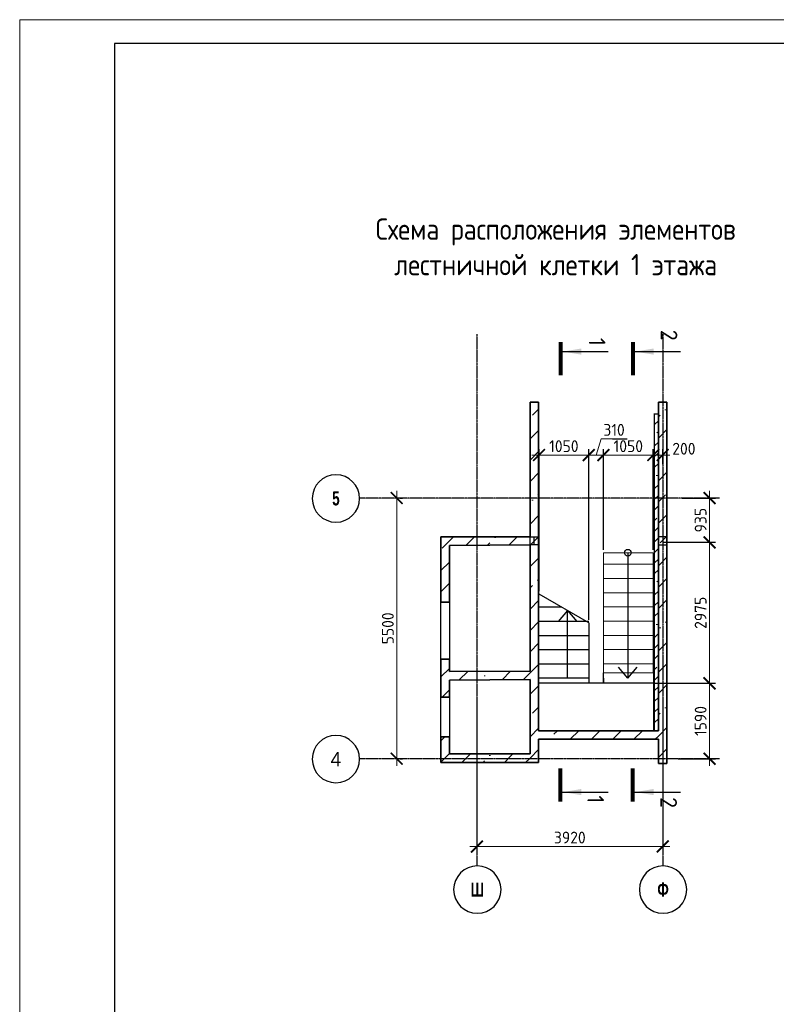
# Model space of a CAD drawing. Header units: millimetres. Extents: x 259029 to 2494469, y -731578 to -57567.
# Tile 3 of 252: x 316337 to 332307, y -684573 to -663797. Entities that reach past the tile are written whole.
import ezdxf
from ezdxf.enums import TextEntityAlignment as Align

# ---------------------------------------------------------------- set-up
doc = ezdxf.new("R2010")
doc.units = ezdxf.units.MM
doc.linetypes.add('______5', pattern=[1100, 800, -100, 100, -100])
doc.linetypes.add('Б-1.1 оси$0$Б-1.1 Оси$0$GOST2.303 5', pattern=[24, 20, -1.5, 1, -1.5])
doc.layers.get('Defpoints').update_dxf_attribs({"color": 140})
for name, color, linetype, lineweight in [('A_021_ПЕРЕГОРОДКА', 7, 'Continuous', 25), ('RAZMER', 100, 'Continuous', 15), ('Standard', 7, 'Continuous', 25), ('Общий01', 7, 'Continuous', 13), ('ОСИ', 151, 'Б-1.1 оси$0$Б-1.1 Оси$0$GOST2.303 5', 9), ('РАЗРЕЗЫ', 10, 'Continuous', 60), ('Символы 0.20', 1, 'Continuous', 20), ('Символы 0.20 @ 100', 1, 'Continuous', 20), ('Стена_ бетон несущ.', 253, 'Continuous', 70), ('Текст', 41, 'Continuous', 30), ('ТОНКИЕ', 7, 'Continuous', 9)]:
    doc.layers.add(name, color=color, linetype=linetype, lineweight=lineweight)
doc.layers.add('ТОЛСТЫЕ_ОСНОВНЫЕ', color=6, linetype='Continuous')
doc.styles.add('Century Gothic', font='GOTHIC.TTF')
doc.styles.add('ГОСТ', font='GOST_Common.ttf')
doc.dimstyles.new('ГОСТ', dxfattribs={"dimscale": 0, "dimtxt": 2.5, "dimasz": 2.5, "dimexe": 1.25, "dimexo": 0.625, "dimtad": 1, "dimdec": 0, "dimtxsty": 'ГОСТ', "dimblk": 'ARCHTICK', "dimcen": 2.5, "dimdle": 1.5, "dimclrd": 256, "dimclre": 256, "dimclrt": 256, "dimadec": 0, "dimazin": 0, "dimtfac": 1, "dimtdec": 0, "dimtmove": 1, "dimatfit": 3, "dimfxl": 2, "dimtfill": 1, "dimlwd": 0, "dimarcsym": 0})
pattern_1 = [(45, (-328958.95, -253773.3), (-449.0128, 449.0128), []), (45, (-328509.93, -253773.3), (-449.0128, 449.0128), [793.75, -158.75, 0, -158.75])]

# ---------------------------------------------------------------- blocks, each defined once
blk = doc.blocks.new('*U28')
at = {"layer": 'ТОЛСТЫЕ_ОСНОВНЫЕ', "color": 6}
blk.add_lwpolyline([(20, 5), (886, 5), (886, 415), (20, 415)], close=True, dxfattribs=at)
at = {"layer": 'ТОНКИЕ'}
blk.add_lwpolyline([(0, 0), (891, 0), (891, 420), (0, 420)], close=True, dxfattribs=at)
blk = doc.blocks.new('NSY101')
at = {"color": 0, "linetype": 'ByBlock', "lineweight": -2}
blk.add_circle((0, 0), 50, dxfattribs=at)
blk = doc.blocks.new('_ArchTick')
at = {"color": 0, "linetype": 'ByBlock', "const_width": 0.15}
blk.add_lwpolyline([(-0.5, -0.5), (0.5, 0.5)], dxfattribs=at)
blk = doc.blocks.new('*D1018')
at = {"layer": 'Defpoints', "color": 0, "lineweight": -2, "transparency": 16777216}
for p in [(325988, -678243), (329908, -678243), (325988, -681243)]:
    blk.add_point(p, dxfattribs=at)
at = {"layer": 'RAZMER', "lineweight": -2, "transparency": 16777216}
for p, q in [((325988, -678305), (325988, -681368)), ((329908, -678305), (329908, -681368))]:
    blk.add_line(p, q, dxfattribs=at)
at = {"layer": 'RAZMER', "lineweight": 0, "transparency": 16777216}
blk.add_line((330058, -681243), (325838, -681243), dxfattribs=at)
at = {"layer": 'RAZMER', "lineweight": 0, "transparency": 16777216, "xscale": 250, "yscale": 250, "zscale": 250, "rotation": 180}
blk.add_blockref('_ArchTick', (325988, -681243), dxfattribs=at)
at = {"layer": 'RAZMER', "lineweight": 0, "transparency": 16777216, "xscale": 250, "yscale": 250, "zscale": 250}
blk.add_blockref('_ArchTick', (329908, -681243), dxfattribs=at)
at = {"layer": 'RAZMER', "transparency": 16777216, "insert": (327948, -681055), "char_height": 250, "width": 583.33, "attachment_point": 5, "style": 'ГОСТ', "bg_fill": 3, "box_fill_scale": 1.1, "bg_fill_color": 256, "bg_fill_true_color": 13158600, "bg_fill_transparency": 0}
blk.add_mtext('3920', dxfattribs=at)
blk = doc.blocks.new('*D1019')
at = {"layer": 'Defpoints', "color": 0, "lineweight": -2, "transparency": 16777216}
for p in [(324295, -673890), (324295, -673890), (324295, -679390)]:
    blk.add_point(p, dxfattribs=at)
at = {"layer": 'RAZMER', "lineweight": 0, "transparency": 16777216}
blk.add_line((324295, -679540), (324295, -673740), dxfattribs=at)
at = {"layer": 'RAZMER', "lineweight": -2, "transparency": 16777216}
for p, q in [((324358, -673890), (324420, -673890)), ((324358, -679390), (324420, -679390))]:
    blk.add_line(p, q, dxfattribs=at)
at = {"layer": 'RAZMER', "lineweight": 0, "transparency": 16777216, "xscale": 250, "yscale": 250, "zscale": 250}
for p, rotation in [((324295, -673890), 90), ((324295, -679390), 270)]:
    blk.add_blockref('_ArchTick', p, dxfattribs=dict(at, rotation=rotation))
at = {"layer": 'RAZMER', "transparency": 16777216, "insert": (324108, -676640), "char_height": 250, "width": 458, "attachment_point": 5, "rotation": 90, "style": 'ГОСТ', "bg_fill": 3, "box_fill_scale": 1.1, "bg_fill_color": 256, "bg_fill_true_color": 13158600, "bg_fill_transparency": 0}
blk.add_mtext('5500', dxfattribs=at)
blk = doc.blocks.new('*U30')
at = {"layer": 'Символы 0.20', "linetype": 'Continuous', "lineweight": 25}
for p, q in [((-5, 0.35), (-5, 10.05)), ((87.95, 0.35), (87.95, 10.05))]:
    blk.add_line(p, q, dxfattribs=at)
at = {"layer": 'Символы 0.20', "linetype": 'Continuous', "lineweight": 80}
for p, q in [((-7, 0), (0, 0)), ((89.95, 0), (82.95, 0))]:
    blk.add_line(p, q, dxfattribs=at)
at = {"layer": 'Символы 0.20', "linetype": 'Continuous', "lineweight": 25}
for points in [[(-5, 0.46), (-4.35, 4.36), (-5.65, 4.36)], [(87.95, 0.46), (87.29, 4.39), (88.61, 4.39)]]:
    blk.add_solid(points, dxfattribs=at)
at = {"layer": 'Символы 0.20', "style": 'ГОСТ'}
blk.add_attdef('1', text='', height=3.5, dxfattribs=at).set_placement((-6, 7.7), align=Align.MIDDLE_CENTER)
blk.add_attdef('2', text='', height=3.5, dxfattribs=at).set_placement((90.33, 7.38), align=Align.MIDDLE_RIGHT)
blk = doc.blocks.new('*U31')
at = {"layer": 'Символы 0.20', "linetype": 'Continuous', "lineweight": 25}
for p, q in [((-5, 0.35), (-5, 10.05)), ((87.95, 0.35), (87.95, 10.05))]:
    blk.add_line(p, q, dxfattribs=at)
at = {"layer": 'Символы 0.20', "linetype": 'Continuous', "lineweight": 80}
for p, q in [((-7, 0), (0, 0)), ((89.95, 0), (82.95, 0))]:
    blk.add_line(p, q, dxfattribs=at)
at = {"layer": 'Символы 0.20', "linetype": 'Continuous', "lineweight": 25}
for points in [[(-5, 0.46), (-4.35, 4.36), (-5.65, 4.36)], [(87.95, 0.46), (87.29, 4.39), (88.61, 4.39)]]:
    blk.add_solid(points, dxfattribs=at)
at = {"layer": 'Символы 0.20', "style": 'ГОСТ'}
blk.add_attdef('1', text='', height=3.5, dxfattribs=at).set_placement((-8.45, 7.61), align=Align.MIDDLE_CENTER)
blk.add_attdef('2', text='', height=3.5, dxfattribs=at).set_placement((91.31, 7.53), align=Align.MIDDLE_RIGHT)
blk = doc.blocks.new('*D1024')
at = {"layer": 'Defpoints', "color": 0, "lineweight": -2, "transparency": 16777216}
for p in [(328658, -672983), (328658, -675044), (329709, -675044)]:
    blk.add_point(p, dxfattribs=at)
at = {"layer": 'РАЗРЕЗЫ', "lineweight": -2, "transparency": 16777216}
for p, q in [((328658, -674981), (328658, -672858)), ((329709, -674981), (329709, -672858))]:
    blk.add_line(p, q, dxfattribs=at)
at = {"layer": 'РАЗРЕЗЫ', "lineweight": 0, "transparency": 16777216}
blk.add_line((329859, -672983), (328508, -672983), dxfattribs=at)
at = {"layer": 'РАЗРЕЗЫ', "lineweight": 0, "transparency": 16777216, "xscale": 250, "yscale": 250, "zscale": 250, "rotation": 180}
blk.add_blockref('_ArchTick', (328658, -672983), dxfattribs=at)
at = {"layer": 'РАЗРЕЗЫ', "lineweight": 0, "transparency": 16777216, "xscale": 250, "yscale": 250, "zscale": 250}
blk.add_blockref('_ArchTick', (329709, -672983), dxfattribs=at)
at = {"layer": 'РАЗРЕЗЫ', "lineweight": -2, "transparency": 16777216, "insert": (329183, -672796), "char_height": 250, "attachment_point": 5, "style": 'ГОСТ', "bg_fill": 3, "box_fill_scale": 1.1, "bg_fill_color": 256, "bg_fill_true_color": 13158600, "bg_fill_transparency": 0}
blk.add_mtext('1050', dxfattribs=at)
blk = doc.blocks.new('*D1025')
at = {"layer": 'Defpoints', "color": 0, "lineweight": -2, "transparency": 16777216}
for p in [(328349, -672983), (328658, -675044), (328349, -676523)]:
    blk.add_point(p, dxfattribs=at)
at = {"layer": 'РАЗРЕЗЫ', "lineweight": 0, "transparency": 16777216}
for p, q in [((328503, -672983), (328607, -672639)), ((328607, -672639), (329157, -672639)), ((328808, -672983), (328199, -672983))]:
    blk.add_line(p, q, dxfattribs=at)
at = {"layer": 'РАЗРЕЗЫ', "lineweight": -2, "transparency": 16777216}
for p, q in [((328349, -676461), (328349, -672858)), ((328658, -674981), (328658, -672858))]:
    blk.add_line(p, q, dxfattribs=at)
at = {"layer": 'РАЗРЕЗЫ', "lineweight": 0, "transparency": 16777216, "xscale": 250, "yscale": 250, "zscale": 250, "rotation": 180}
blk.add_blockref('_ArchTick', (328349, -672983), dxfattribs=at)
at = {"layer": 'РАЗРЕЗЫ', "lineweight": 0, "transparency": 16777216, "xscale": 250, "yscale": 250, "zscale": 250}
blk.add_blockref('_ArchTick', (328658, -672983), dxfattribs=at)
at = {"layer": 'РАЗРЕЗЫ', "lineweight": -2, "transparency": 16777216, "insert": (328882, -672452), "char_height": 250, "attachment_point": 5, "style": 'ГОСТ', "bg_fill": 3, "box_fill_scale": 1.1, "bg_fill_color": 256, "bg_fill_true_color": 13158600, "bg_fill_transparency": 0}
blk.add_mtext('310', dxfattribs=at)
blk = doc.blocks.new('*D1026')
at = {"layer": 'Defpoints', "color": 0, "lineweight": -2, "transparency": 16777216}
for p in [(327298, -672983), (327298, -675916), (328349, -676523)]:
    blk.add_point(p, dxfattribs=at)
at = {"layer": 'РАЗРЕЗЫ', "lineweight": -2, "transparency": 16777216}
for p, q in [((327298, -675853), (327298, -672858)), ((328349, -676461), (328349, -672858))]:
    blk.add_line(p, q, dxfattribs=at)
at = {"layer": 'РАЗРЕЗЫ', "lineweight": 0, "transparency": 16777216}
blk.add_line((328499, -672983), (327148, -672983), dxfattribs=at)
at = {"layer": 'РАЗРЕЗЫ', "lineweight": 0, "transparency": 16777216, "xscale": 250, "yscale": 250, "zscale": 250, "rotation": 180}
blk.add_blockref('_ArchTick', (327298, -672983), dxfattribs=at)
at = {"layer": 'РАЗРЕЗЫ', "lineweight": 0, "transparency": 16777216, "xscale": 250, "yscale": 250, "zscale": 250}
blk.add_blockref('_ArchTick', (328349, -672983), dxfattribs=at)
at = {"layer": 'РАЗРЕЗЫ', "lineweight": -2, "transparency": 16777216, "insert": (327823, -672796), "char_height": 250, "attachment_point": 5, "style": 'ГОСТ', "bg_fill": 3, "box_fill_scale": 1.1, "bg_fill_color": 256, "bg_fill_true_color": 13158600, "bg_fill_transparency": 0}
blk.add_mtext('1050', dxfattribs=at)
blk = doc.blocks.new('*D1027')
at = {"layer": 'Defpoints', "color": 0, "lineweight": -2, "transparency": 16777216}
for p in [(330256, -673890), (329839, -674825), (330897, -674825)]:
    blk.add_point(p, dxfattribs=at)
at = {"layer": 'РАЗРЕЗЫ', "lineweight": 0, "transparency": 16777216}
blk.add_line((330897, -673740), (330897, -674975), dxfattribs=at)
at = {"layer": 'РАЗРЕЗЫ', "lineweight": -2, "transparency": 16777216}
for p, q in [((330318, -673890), (331022, -673890)), ((329902, -674825), (331022, -674825))]:
    blk.add_line(p, q, dxfattribs=at)
at = {"layer": 'РАЗРЕЗЫ', "lineweight": 0, "transparency": 16777216, "xscale": 250, "yscale": 250, "zscale": 250}
for p, rotation in [((330897, -673890), 90), ((330897, -674825), 270)]:
    blk.add_blockref('_ArchTick', p, dxfattribs=dict(at, rotation=rotation))
at = {"layer": 'РАЗРЕЗЫ', "lineweight": -2, "transparency": 16777216, "insert": (330709, -674357), "char_height": 250, "attachment_point": 5, "rotation": 90, "style": 'ГОСТ', "bg_fill": 3, "box_fill_scale": 1.1, "bg_fill_color": 256, "bg_fill_true_color": 13158600, "bg_fill_transparency": 0}
blk.add_mtext('935', dxfattribs=at)
blk = doc.blocks.new('*D1028')
at = {"layer": 'Defpoints', "color": 0, "lineweight": -2, "transparency": 16777216}
for p in [(329839, -674825), (329665, -677800), (330897, -677800)]:
    blk.add_point(p, dxfattribs=at)
at = {"layer": 'РАЗРЕЗЫ', "lineweight": -2, "transparency": 16777216}
for p, q in [((329902, -674825), (331022, -674825)), ((329728, -677800), (331022, -677800))]:
    blk.add_line(p, q, dxfattribs=at)
at = {"layer": 'РАЗРЕЗЫ', "lineweight": 0, "transparency": 16777216}
blk.add_line((330897, -674675), (330897, -677950), dxfattribs=at)
at = {"layer": 'РАЗРЕЗЫ', "lineweight": 0, "transparency": 16777216, "xscale": 250, "yscale": 250, "zscale": 250}
for p, rotation in [((330897, -674825), 90), ((330897, -677800), 270)]:
    blk.add_blockref('_ArchTick', p, dxfattribs=dict(at, rotation=rotation))
at = {"layer": 'РАЗРЕЗЫ', "lineweight": -2, "transparency": 16777216, "insert": (330709, -676312), "char_height": 250, "attachment_point": 5, "rotation": 90, "style": 'ГОСТ', "bg_fill": 3, "box_fill_scale": 1.1, "bg_fill_color": 256, "bg_fill_true_color": 13158600, "bg_fill_transparency": 0}
blk.add_mtext('2975', dxfattribs=at)
blk = doc.blocks.new('*D1029')
at = {"layer": 'Defpoints', "color": 0, "lineweight": -2, "transparency": 16777216}
for p in [(329665, -677800), (330174, -679390), (330897, -679390)]:
    blk.add_point(p, dxfattribs=at)
at = {"layer": 'РАЗРЕЗЫ', "lineweight": 0, "transparency": 16777216}
blk.add_line((330897, -677650), (330897, -679540), dxfattribs=at)
at = {"layer": 'РАЗРЕЗЫ', "lineweight": -2, "transparency": 16777216}
for p, q in [((329728, -677800), (331022, -677800)), ((330236, -679390), (331022, -679390))]:
    blk.add_line(p, q, dxfattribs=at)
at = {"layer": 'РАЗРЕЗЫ', "lineweight": 0, "transparency": 16777216, "xscale": 250, "yscale": 250, "zscale": 250}
for p, rotation in [((330897, -677800), 90), ((330897, -679390), 270)]:
    blk.add_blockref('_ArchTick', p, dxfattribs=dict(at, rotation=rotation))
at = {"layer": 'РАЗРЕЗЫ', "lineweight": -2, "transparency": 16777216, "insert": (330709, -678595), "char_height": 250, "attachment_point": 5, "rotation": 90, "style": 'ГОСТ', "bg_fill": 3, "box_fill_scale": 1.1, "bg_fill_color": 256, "bg_fill_true_color": 13158600, "bg_fill_transparency": 0}
blk.add_mtext('1590', dxfattribs=at)
blk = doc.blocks.new('лм')
at = {"layer": 'RAZMER', "color": 0}
for p, q in [((644816, -427025), (644816, -425975)), ((645116, -427025), (645116, -425975)), ((645416, -427025), (645416, -425975)), ((645716, -427025), (645716, -425975)), ((646016, -427025), (646016, -425975)), ((646316, -427025), (646316, -425975)), ((646616, -427025), (646616, -425975)), ((646916, -427025), (646916, -425975))]:
    blk.add_line(p, q, dxfattribs=at)
blk.add_lwpolyline([(644571, -425975), (647107, -425975), (647107, -427025), (644571, -427025)], close=True, dxfattribs=at)
blk = doc.blocks.new('*D1030')
at = {"layer": 'Defpoints', "color": 0, "lineweight": -2, "transparency": 16777216}
for p in [(329908, -672983), (329908, -673237), (329709, -675044)]:
    blk.add_point(p, dxfattribs=at)
at = {"layer": 'РАЗРЕЗЫ', "lineweight": -2, "transparency": 16777216}
for p, q in [((329709, -674981), (329709, -672858)), ((329908, -673174), (329908, -672858))]:
    blk.add_line(p, q, dxfattribs=at)
at = {"layer": 'РАЗРЕЗЫ', "lineweight": 0, "transparency": 16777216}
blk.add_line((329559, -672983), (330058, -672983), dxfattribs=at)
at = {"layer": 'РАЗРЕЗЫ', "lineweight": 0, "transparency": 16777216, "xscale": 250, "yscale": 250, "zscale": 250, "rotation": 180}
blk.add_blockref('_ArchTick', (329709, -672983), dxfattribs=at)
at = {"layer": 'РАЗРЕЗЫ', "lineweight": -2, "transparency": 16777216, "insert": (330356, -672850), "char_height": 250, "attachment_point": 5, "style": 'ГОСТ', "bg_fill": 3, "box_fill_scale": 1.1, "bg_fill_color": 256, "bg_fill_true_color": 13158600, "bg_fill_transparency": 0}
blk.add_mtext('200', dxfattribs=at)
at = {"layer": 'РАЗРЕЗЫ', "lineweight": 0, "transparency": 16777216, "xscale": 250, "yscale": 250, "zscale": 250}
blk.add_blockref('_ArchTick', (329908, -672983), dxfattribs=at)

msp = doc.modelspace()

# ---------------------------------------------------------------- hatches: boundary and pattern name
at = {"layer": 'Стена_ бетон несущ.', "linetype": 'Continuous', "lineweight": 0}
h = msp.add_hatch(dxfattribs=at)
h.set_pattern_fill('ANSI35', scale=100, style=0)
h.set_pattern_definition(pattern_1)
h.paths.add_polyline_path([(327108.3, -679470.1), (327108.3, -671870.1), (327288.3, -671870.1), (327288.3, -679470.1)])
h = msp.add_hatch(dxfattribs=at)
h.set_pattern_fill('ANSI35', scale=100, style=0)
h.set_pattern_definition(pattern_1)
h.paths.add_polyline_path([(329818.3, -679490.1), (329818.3, -671870.1), (329998.3, -671870.1), (329998.3, -677210.1), (329998.1, -677210.1), (329998.1, -677290.1), (329998.3, -677290.1), (329998.3, -679490.1)])
h = msp.add_hatch(dxfattribs=at)
h.set_pattern_fill('ANSI35', scale=100, style=0)
h.set_pattern_definition(pattern_1)
h.paths.add_polyline_path([(327108.3, -674880.1), (325408.3, -674890.1), (325228.3, -674890.1), (325228.3, -674710.1), (327108.3, -674710.1)])
h = msp.add_hatch(dxfattribs=at)
h.set_pattern_fill('ANSI35', scale=100, style=0)
h.set_pattern_definition(pattern_1)
h.paths.add_polyline_path([(325408.3, -674890.1), (325408.3, -676090.1), (325228.3, -676090.1), (325228.3, -674890.1)])
h = msp.add_hatch(dxfattribs=at)
h.set_pattern_fill('ANSI35', scale=100, style=0)
h.set_pattern_definition(pattern_1)
h.paths.add_polyline_path([(325408.3, -678090.1), (325228.3, -678090.1), (325228.3, -677290.1), (325408.3, -677290.1)])
h = msp.add_hatch(dxfattribs=at)
h.set_pattern_fill('ANSI35', scale=100, style=0)
h.set_pattern_definition(pattern_1)
h.paths.add_polyline_path([(327108.3, -677720.1), (325408.3, -677730.1), (325408.3, -677550.1), (327108.3, -677540.1)])
h = msp.add_hatch(dxfattribs=at)
h.set_pattern_fill('ANSI35', scale=100, style=0)
h.set_pattern_definition(pattern_1)
h.paths.add_polyline_path([(325228.3, -678930.1), (325408.3, -678930.1), (325408.3, -679470.1), (325228.3, -679470.1)])
h = msp.add_hatch(dxfattribs=at)
h.set_pattern_fill('ANSI35', scale=100, style=0)
h.set_pattern_definition(pattern_1)
h.paths.add_polyline_path([(329818.3, -678980.1), (327288.3, -678980.1), (327288.3, -678800.1), (329818.3, -678800.1)])
h = msp.add_hatch(dxfattribs=at)
h.set_pattern_fill('ANSI35', scale=100, style=0)
h.set_pattern_definition(pattern_1)
h.paths.add_polyline_path([(327108.3, -679470.1), (325408.3, -679470.1), (325408.3, -679290.1), (327108.3, -679290.1)])

# ---------------------------------------------------------------- linework, layer by layer
at = {"layer": 'A_021_ПЕРЕГОРОДКА', "color": 7, "linetype": 'Continuous', "lineweight": 25}
for p, q in [((325228.3, -677290.1), (325228.3, -676090.1)), ((325408.3, -676090.1), (325408.3, -677290.1)), ((325228.3, -678930.1), (325228.3, -678090.1)), ((325408.3, -678090.1), (325408.3, -678930.1))]:
    msp.add_line(p, q, dxfattribs=at)
at = {"layer": 'Standard', "color": 7, "linetype": 'Continuous', "lineweight": 25}
for p, q in [((327108.3, -674880.1), (327108.3, -674710.1)), ((327108.3, -674710.1), (327288.3, -674710.1)), ((327188.7, -674710.1), (327188.7, -674880.1)), ((329998.3, -674710.1), (329818.3, -674710.1)), ((329818.3, -674710.1), (329818.3, -674880.1)), ((329998.3, -674880.1), (329998.3, -674710.1)), ((327288.3, -674880.1), (327108.3, -674880.1)), ((329818.3, -674880.1), (329998.3, -674880.1)), ((327108.3, -677210.1), (327108.3, -677290.1)), ((327108.5, -677210.1), (327108.3, -677210.1)), ((327108.3, -677210.1), (327108.3, -677290.1)), ((327108.5, -677210.1), (327108.3, -677210.1)), ((327108.3, -677290.1), (327108.5, -677290.1)), ((327108.3, -677290.1), (327108.5, -677290.1)), ((327108.5, -677290.1), (327108.5, -677210.1)), ((327108.5, -677290.1), (327108.5, -677210.1)), ((329998.1, -677290.1), (329998.1, -677210.1)), ((329998.1, -677210.1), (329998.3, -677210.1)), ((329998.3, -677290.1), (329998.1, -677290.1)), ((329998.3, -677210.1), (329998.3, -677290.1))]:
    msp.add_line(p, q, dxfattribs=at)
at = {"layer": 'Общий01', "color": 7, "linetype": 'Continuous', "lineweight": 25}
for q in [(328978.8, -677461.1), (329370.9, -677461.1)]:
    msp.add_line((329174.9, -677694.7), q, dxfattribs=at)
at = {"layer": 'ОСИ', "color": 16, "linetype": '______5', "lineweight": 25, "ltscale": 0.05}
msp.add_line((331108.5, -673890.1), (323511.3, -673890.1), dxfattribs=at)
at = {"layer": 'РАЗРЕЗЫ', "color": 2, "lineweight": -2}
for p, q in [((328348.7, -676794.7), (327288.3, -676794.7)), ((328348.7, -677094.7), (327288.3, -677094.7)), ((328348.7, -677394.7), (327288.3, -677394.7)), ((328348.7, -677694.7), (327288.3, -677694.7)), ((328348.7, -677694.7), (328348.7, -677800)), ((328658.3, -677800), (328658.3, -677579.9)), ((328658.3, -677694.7), (328658.3, -677800))]:
    msp.add_line(p, q, dxfattribs=at)
at = {"layer": 'Стена_ бетон несущ.', "color": 7, "linetype": 'Continuous', "lineweight": 35}
for p, q in [((327108.3, -674710.1), (327108.3, -671870.1)), ((327108.3, -671870.1), (327288.3, -671870.1)), ((327288.3, -671870.1), (327288.3, -674710.1)), ((329818.3, -671870.1), (329998.3, -671870.1)), ((329998.3, -671870.1), (329998.3, -673490.1)), ((329998.3, -673890.1), (329998.3, -677190.1)), ((325228.3, -674710.1), (327108.3, -674710.1)), ((325228.3, -676090.1), (325228.3, -674710.1)), ((327288.3, -674710.1), (327288.3, -674880.1)), ((329818.3, -674710.1), (329818.3, -674880.1)), ((327108.3, -674880.1), (325408.3, -674890.1)), ((325408.3, -674890.1), (325408.3, -676090.1)), ((327108.3, -677540.1), (327108.3, -674880.1)), ((329998.3, -677540.1), (329998.3, -674880.1)), ((325228.3, -676090.1), (325408.3, -676090.1)), ((325408.3, -677290.1), (325228.3, -677290.1)), ((325228.3, -678090.1), (325228.3, -677290.1)), ((325408.3, -677290.1), (325408.3, -677550.1)), ((327108.3, -677190.1), (327108.3, -677210.1)), ((327108.3, -677290.1), (327108.3, -677540.1)), ((329998.3, -677190.1), (329998.3, -677210.1)), ((329998.3, -677290.1), (329998.3, -677630.1)), ((325408.3, -677550.1), (327108.3, -677540.1)), ((327108.3, -677720.1), (325408.3, -677730.1)), ((325408.3, -677730.1), (325408.3, -678090.1)), ((325228.3, -678090.1), (325408.3, -678090.1)), ((325408.3, -678930.1), (325228.3, -678930.1)), ((325228.3, -679470.1), (325228.3, -678930.1)), ((325408.3, -678930.1), (325408.3, -679290.1)), ((325408.3, -679470.1), (325228.3, -679470.1))]:
    msp.add_line(p, q, dxfattribs=at)
at = {"layer": 'Стена_ бетон несущ.', "color": 9, "linetype": 'Continuous', "lineweight": 25}
msp.add_line((329818.3, -672120.1), (329718.3, -672120.1), dxfattribs=at)

# ---------------------------------------------------------------- block references
at = {"xscale": 100, "yscale": 100, "zscale": 100}
msp.add_blockref('*U28', (316337.4, -705796.6), dxfattribs=at)
at = {"layer": 'ОСИ', "color": 16, "linetype": 'Continuous', "lineweight": 25, "xscale": -10, "yscale": 10, "zscale": 10}
for p in [(323011.4, -673899.1), (323011.4, -679399.1), (325996, -682153.4), (329916, -682153.4)]:
    msp.add_blockref('NSY101', p, dxfattribs=at)

# ---------------------------------------------------------------- texts
at = {"layer": 'ОСИ', "color": 16, "linetype": 'Continuous', "lineweight": 25, "char_height": 300, "attachment_point": 5, "style": 'Century Gothic'}
for s, insert, width in [('{\\fCentury Gothic|b1|i0|c204|p34;\\W0.7;5}', (323011.4, -673899.1), 425), ('{\\fCentury Gothic|b1|i0|c204|p34;\\W0.7;Ш}', (325996, -682153.4), 575), ('{\\fCentury Gothic|b1|i0|c204|p34;\\W0.7;Ф}', (329916, -682153.4), 575)]:
    msp.add_mtext(s, dxfattribs=dict(at, insert=insert, width=width))
at = {"layer": 'ОСИ', "color": 16, "linetype": 'Continuous', "lineweight": 25, "insert": (323011.4, -679399.1), "char_height": 300, "attachment_point": 5, "style": 'Century Gothic'}
msp.add_mtext('4', dxfattribs=at)
at = {"layer": 'Текст', "ltscale": 6, "insert": (327650.1, -667990), "char_height": 450, "width": 9466.585, "attachment_point": 2, "style": 'ГОСТ'}
msp.add_mtext('{\\W0.9;Схема расположения элементов лестничной клетки 1 этажа}', dxfattribs=at)

# ---------------------------------------------------------------- next in the draw order: dimensions: what is measured, and where the dimension line sits
at = {"layer": 'RAZMER', "color": 0}
dim = msp.add_linear_dim(base=(325988.3, -681242.9), p1=(329908.3, -678242.9), p2=(325988.3, -678242.9), angle=180, dimstyle='ГОСТ', override={"dimscale": 100, "dimtix": 0, "dimtofl": 1, "dimtmove": 1, "dimatfit": 3}, dxfattribs=at)
dim.commit()
dim.dimension.update_dxf_attribs({"geometry": '*D1018', "text_midpoint": (327948.3, -681055.4)})

# ---------------------------------------------------------------- next in the draw order: hatches: boundary and pattern name
at = {"layer": 'Общий01', "linetype": 'Continuous', "lineweight": 13}
h = msp.add_hatch(dxfattribs=at)
h.set_pattern_fill('ANSI35', scale=50, style=0)
h.set_pattern_definition([(45, (157030.18, -696426.92), (-224.5064, 224.5064), []), (45, (157254.7, -696426.92), (-224.5064, 224.5064), [396.875, -79.375, 0, -79.375])])
h.paths.add_polyline_path([(329738.3, -672120.1), (329738.3, -678800.1), (329818.3, -678800.1), (329818.3, -672120.1)], flags=0)

# ---------------------------------------------------------------- next in the draw order: linework, layer by layer
at = {"layer": 'Общий01', "color": 7, "linetype": 'Continuous', "lineweight": 25}
for p, q in [((329738.3, -678800.1), (329738.3, -672120.1)), ((329718.3, -678800.1), (329718.3, -675910.4))]:
    msp.add_line(p, q, dxfattribs=at)
at = {"layer": 'ОСИ', "color": 16, "linetype": '______5', "lineweight": 25, "ltscale": 0.05}
for p, q in [((325988.3, -670433.6), (325988.3, -681654.8)), ((329908.3, -670433.6), (329908.3, -681654.8)), ((331108.5, -679390.1), (323511.3, -679390.1))]:
    msp.add_line(p, q, dxfattribs=at)
at = {"layer": 'Стена_ бетон несущ.', "color": 7, "linetype": 'Continuous', "lineweight": 35}
for p, q in [((329818.3, -678800.1), (329818.3, -671870.1)), ((329998.3, -673476.1), (329998.3, -679490.1)), ((327288.3, -674880.1), (327288.3, -678800.1)), ((327108.3, -679290.1), (327108.3, -677720.1)), ((327288.3, -678800.1), (329718.3, -678800.1)), ((327288.3, -678980.1), (327288.3, -679470.1)), ((329818.3, -678980.1), (327288.3, -678980.1)), ((328178.3, -678980.1), (327288.3, -678980.1)), ((329498.3, -678980.1), (328298.3, -678980.1)), ((329718.3, -678800.1), (329818.3, -678800.1)), ((329818.3, -679490.1), (329818.3, -678980.1)), ((325408.3, -679290.1), (327108.3, -679290.1)), ((327108.3, -679470.1), (325408.3, -679470.1)), ((327288.3, -679470.1), (327108.3, -679470.1)), ((329998.3, -679490.1), (329818.3, -679490.1))]:
    msp.add_line(p, q, dxfattribs=at)

# ---------------------------------------------------------------- next in the draw order: block references
at = {"layer": 'Символы 0.20 @ 100', "xscale": 100, "yscale": 100, "zscale": 100, "rotation": 270}
for name, p, values in [('*U31', (329281.6, -671299.9, 330), {'1': '2', '2': '2'}), ('*U30', (327755.1, -671299.9, 330), {'1': '1 ', '2': '1'})]:
    msp.add_blockref(name, p, dxfattribs=at).add_auto_attribs(values)

# ---------------------------------------------------------------- next in the draw order: dimensions: what is measured, and where the dimension line sits
at = {"layer": 'RAZMER', "color": 0}
dim = msp.add_linear_dim(base=(324295, -673890.1), p1=(324295, -679390.1), p2=(324295, -673890.1), angle=90, dimstyle='ГОСТ', override={"dimscale": 100, "dimtix": 0, "dimtofl": 1, "dimtmove": 1, "dimatfit": 3}, dxfattribs=at)
dim.commit()
dim.dimension.update_dxf_attribs({"geometry": '*D1019', "text_midpoint": (324107.5, -676640.1)})
at = {"layer": 'РАЗРЕЗЫ', "color": 0, "lineweight": -2}
dim = msp.add_linear_dim(base=(328658.3, -672983.1), p1=(329708.7, -675043.6), p2=(328658.3, -675043.6), dimstyle='ГОСТ', override={"dimscale": 100, "dimtix": 0, "dimtofl": 1, "dimtmove": 1, "dimatfit": 3}, dxfattribs=at)
dim.commit()
dim.dimension.update_dxf_attribs({"geometry": '*D1024', "text_midpoint": (329183.5, -672795.6)})

# ---------------------------------------------------------------- next in the draw order: dimensions: what is measured, and where the dimension line sits
dim = msp.add_linear_dim(base=(328348.7, -672983.1), p1=(328658.3, -675043.6), p2=(328348.7, -676523.4), dimstyle='ГОСТ', override={"dimscale": 100, "dimtix": 0, "dimtofl": 1, "dimtmove": 1, "dimatfit": 3}, dxfattribs=at)
dim.commit()
dim.dimension.update_dxf_attribs({"geometry": '*D1025', "text_midpoint": (328669.1, -672451.9)})
dim = msp.add_linear_dim(base=(330896.7, -674824.9), p1=(330255.5, -673890.1), p2=(329839.1, -674824.9), angle=90, dimstyle='ГОСТ', override={"dimscale": 100, "dimtix": 0, "dimtofl": 1, "dimtmove": 1, "dimatfit": 3}, dxfattribs=at)
dim.commit()
dim.dimension.update_dxf_attribs({"geometry": '*D1027', "text_midpoint": (330709.2, -674357.5)})

# ---------------------------------------------------------------- next in the draw order: linework, layer by layer
at = {"layer": 'Общий01', "color": 7, "linetype": 'Continuous', "lineweight": 25}
msp.add_line((329174.9, -675043.6), (329174.9, -677694.7), dxfattribs=at)
msp.add_circle((329174.9, -675043.6), 70, dxfattribs=at)

# ---------------------------------------------------------------- next in the draw order: dimensions: what is measured, and where the dimension line sits
at = {"layer": 'РАЗРЕЗЫ', "color": 0, "lineweight": -2}
dim = msp.add_linear_dim(base=(327298.3, -672983.1), p1=(328348.7, -676523.4), p2=(327298.3, -675916), dimstyle='ГОСТ', override={"dimscale": 100, "dimtix": 0, "dimtofl": 1, "dimtmove": 1, "dimatfit": 3}, dxfattribs=at)
dim.commit()
dim.dimension.update_dxf_attribs({"geometry": '*D1026', "text_midpoint": (327823.5, -672795.6)})
dim = msp.add_linear_dim(base=(330896.7, -677800), p1=(329839.1, -674824.9), p2=(329665.2, -677800), angle=90, dimstyle='ГОСТ', override={"dimscale": 100, "dimtix": 0, "dimtofl": 1, "dimtmove": 1, "dimatfit": 3}, dxfattribs=at)
dim.commit()
dim.dimension.update_dxf_attribs({"geometry": '*D1028', "text_midpoint": (330709.2, -676312.5)})

# ---------------------------------------------------------------- next in the draw order: linework, layer by layer
at = {"layer": 'Standard', "color": 7, "linetype": 'Continuous', "lineweight": 25}
msp.add_line((329818.3, -674720.1), (329818.3, -674900.1), dxfattribs=at)
at = {"layer": 'Общий01', "color": 7, "linetype": 'Continuous', "lineweight": 25}
for p, q in [((328348.7, -676523.4), (327298.7, -675917.2)), ((327898.7, -676263.6), (327702.6, -676497.2)), ((327898.7, -677694.7), (327898.7, -676263.6)), ((327898.7, -676263.6), (328094.7, -676497.2))]:
    msp.add_line(p, q, dxfattribs=at)
at = {"layer": 'РАЗРЕЗЫ', "color": 2, "lineweight": -2}
for p, q in [((327779.5, -676194.7), (327288.3, -676194.7)), ((328348.7, -676494.7), (327288.3, -676494.7)), ((328348.7, -676523.4), (328348.7, -677694.7))]:
    msp.add_line(p, q, dxfattribs=at)

# ---------------------------------------------------------------- next in the draw order: dimensions: what is measured, and where the dimension line sits
at = {"layer": 'РАЗРЕЗЫ', "color": 0, "lineweight": -2}
dim = msp.add_linear_dim(base=(330896.7, -679390.1), p1=(329665.2, -677800), p2=(330173.6, -679390.1), angle=90, dimstyle='ГОСТ', override={"dimscale": 100, "dimtix": 0, "dimtofl": 1, "dimtmove": 1, "dimatfit": 3}, dxfattribs=at)
dim.commit()
dim.dimension.update_dxf_attribs({"geometry": '*D1029', "text_midpoint": (330709.2, -678595.1)})

# ---------------------------------------------------------------- next in the draw order: linework, layer by layer
at = {"layer": 'РАЗРЕЗЫ', "color": 3, "lineweight": -2}
msp.add_lwpolyline([(329718.7, -677800), (327288.3, -677800)], dxfattribs=at)

# ---------------------------------------------------------------- next in the draw order: block references
at = {"layer": 'RAZMER', "color": 0, "rotation": 270}
msp.add_blockref('лм', (755683.6, -30472.8), dxfattribs=at)

# ---------------------------------------------------------------- next in the draw order: dimensions: what is measured, and where the dimension line sits
at = {"layer": 'РАЗРЕЗЫ', "color": 2, "lineweight": -2}
dim = msp.add_linear_dim(base=(329908.3, -672983.1), p1=(329708.7, -675043.6), p2=(329908.3, -673236.8), dimstyle='ГОСТ', override={"dimscale": 100}, dxfattribs=at)
dim.commit()
dim.dimension.update_dxf_attribs({"geometry": '*D1030', "text_midpoint": (330356, -673037.1), "dimtype": 160})

doc.saveas('drawing.dxf')
